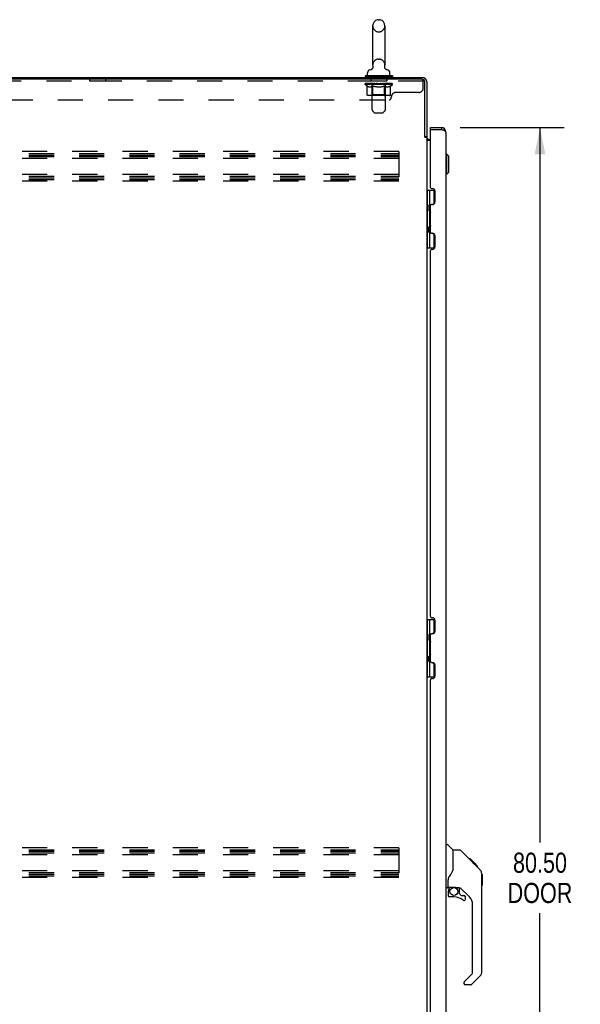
# Model space of a CAD drawing. Header units: inches. Extents: x 0 to 250, y 0 to 162.
# Tile 3 of 44: x 31 to 61, y 50 to 104. Entities that reach past the tile are written whole.
import ezdxf

# ---------------------------------------------------------------- set-up
doc = ezdxf.new("R2010")
doc.units = ezdxf.units.IN
doc.header["$LTSCALE"] = 13.75
doc.header["$MEASUREMENT"] = 0
doc.linetypes.add('HIDDEN', pattern=[0.2, 0.1, -0.1])
doc.layers.get('0').update_dxf_attribs({"linetype": 'CONTINUOUS'})
for name, color, linetype in [('02___PRT_ALL_AXES', 7, 'CONTINUOUS'), ('DEFAULT_2', 8, 'HIDDEN'), ('DIMENSIONS', 7, 'CONTINUOUS')]:
    doc.layers.add(name, color=color, linetype=linetype)
doc.styles.get("Standard").update_dxf_attribs({"font": 'txt', "width": 0.8})
doc.dimstyles.new('DIMSTYLE_1', dxfattribs={"dimtxt": 1.102941, "dimasz": 1.470588, "dimexe": 0.09, "dimexo": 0.07, "dimgap": 0.0375, "dimtad": 0, "dimtih": 1, "dimtoh": 1, "dimzin": 4, "dimdsep": 46, "dimtxsty": 'Standard', "dimblk": '_FILLED', "dimblk1": '_FILLED', "dimblk2": '_FILLED', "dimcen": 0.09, "dimadec": 0, "dimazin": 0, "dimtfac": 1, "dimtofl": 0, "dimtmove": 0, "dimatfit": 3, "dimldrblk": '_FILLED', "dimfxl": 0, "dimtolj": 1, "dimtzin": 4, "dimarcsym": 0})

# ---------------------------------------------------------------- blocks, each defined once
blk = doc.blocks.new('_FILLED')
at = {"color": 0, "linetype": 'ByBlock'}
blk.add_solid([(0, 0), (-1, 0.2), (-1, -0.2)], dxfattribs=at)
blk = doc.blocks.new('*D2')
at = {"layer": 'DIMENSIONS', "color": 2, "linetype": 'Continuous'}
for p, q in [((54.79, 98.336), (60.474, 98.336)), ((59.151, 98.336), (59.151, 59.189)), ((59.151, 17.836), (59.151, 55.329)), ((54.79, 17.836), (60.474, 17.836))]:
    blk.add_line(p, q, dxfattribs=at)
at = {"layer": 'DIMENSIONS', "color": 2, "linetype": 'Continuous', "xscale": 1.4705882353, "yscale": 1.4705882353, "zscale": 1.4705882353}
for p, rotation in [((59.151, 98.336), 90), ((59.151, 17.836), 270)]:
    blk.add_blockref('_FILLED', p, dxfattribs=dict(at, rotation=rotation))
at = {"layer": 'DIMENSIONS', "color": 2, "linetype": 'Continuous', "insert": (59.151, 58.638), "char_height": 1.1029, "width": 4.41176, "attachment_point": 2, "line_spacing_factor": 0.9}
blk.add_mtext('80.50\\PDOOR', dxfattribs=at)

msp = doc.modelspace()

# ---------------------------------------------------------------- linework, layer by layer
at = {"color": 7, "linetype": 'Continuous'}
for p, q in [((50.29, 104.246), (50.366, 104.246)), ((49.994, 103.916), (49.994, 101.756)), ((50.662, 103.916), (50.662, 101.756)), ((49.937, 101.534), (49.932, 101.531)), ((50.653, 101.675), (50.654, 101.681)), ((50.653, 101.669), (50.653, 101.676)), ((50.653, 101.664), (50.653, 101.67)), ((50.653, 101.658), (50.653, 101.664)), ((50.653, 101.652), (50.653, 101.658)), ((50.654, 101.646), (50.653, 101.652)), ((50.654, 101.64), (50.653, 101.647)), ((50.654, 101.681), (50.655, 101.687)), ((50.655, 101.634), (50.654, 101.641)), ((50.655, 101.687), (50.656, 101.692)), ((50.667, 101.596), (50.665, 101.602)), ((49.578, 101.164), (49.578, 101.122)), ((51.078, 101.164), (49.578, 101.164)), ((51.078, 101.122), (49.578, 101.122)), ((49.613, 101.122), (49.613, 101.086)), ((49.718, 101.184), (49.718, 101.34)), ((50.938, 101.184), (50.938, 101.34)), ((51.043, 101.122), (51.043, 101.086)), ((51.078, 101.164), (51.078, 101.122)), ((53.153, 98.232), (53.153, 98.336)), ((53.173, 98.232), (53.153, 98.232)), ((53.76, 98.336), (53.76, 98.232)), ((52.849, 97.846), (52.953, 97.846)), ((54.046, 96.887), (54.007, 96.887)), ((54.046, 95.785), (54.046, 96.887)), ((54.164, 96.769), (54.046, 96.887)), ((54.164, 95.903), (54.164, 96.769)), ((54.046, 95.785), (54.007, 95.785)), ((54.164, 95.903), (54.046, 95.785)), ((52.953, 94.911), (53.397, 94.911)), ((52.992, 91.762), (52.992, 94.911)), ((53.13, 94.122), (53.13, 94.911)), ((53.346, 94.911), (53.346, 94.145)), ((53.066, 94.058), (53.13, 94.122)), ((53.066, 94.058), (53.066, 93.796)), ((53.082, 93.78), (53.082, 94.074)), ((53.327, 94.134), (53.267, 94.134)), ((53.066, 93.796), (53.13, 93.732)), ((53.13, 92.94), (53.13, 93.732)), ((53.066, 92.877), (53.13, 92.94)), ((53.066, 92.615), (53.066, 92.877)), ((53.082, 92.599), (53.082, 92.893)), ((53.066, 92.615), (53.13, 92.551)), ((53.13, 91.762), (53.13, 92.551)), ((53.267, 92.539), (53.327, 92.539)), ((53.346, 92.528), (53.346, 91.762)), ((52.953, 91.762), (53.397, 91.762)), ((52.953, 71.411), (53.397, 71.411)), ((52.992, 68.262), (52.992, 71.411)), ((53.13, 70.622), (53.13, 71.411)), ((53.346, 71.411), (53.346, 70.645)), ((53.327, 70.634), (53.267, 70.634)), ((53.066, 70.558), (53.13, 70.622)), ((53.066, 70.558), (53.066, 70.296)), ((53.066, 70.296), (53.13, 70.232)), ((53.082, 70.28), (53.082, 70.574)), ((53.13, 69.44), (53.13, 70.232)), ((53.066, 69.377), (53.13, 69.44)), ((53.066, 69.115), (53.066, 69.377)), ((53.066, 69.115), (53.13, 69.051)), ((53.082, 69.099), (53.082, 69.393)), ((53.13, 68.262), (53.13, 69.051)), ((53.267, 69.039), (53.327, 69.039)), ((53.346, 69.028), (53.346, 68.262)), ((52.953, 68.262), (53.397, 68.262)), ((54.007, 59.09), (54.069, 59.09)), ((54.395, 58.781), (54.097, 59.079)), ((54.762, 58.775), (54.4, 58.775)), ((54.4, 57.671), (54.4, 58.775)), ((55.582, 57.987), (54.817, 58.752)), ((55.338, 58.298), (55.272, 58.298)), ((55.346, 58.29), (55.279, 58.29)), ((55.356, 58.281), (55.289, 58.281)), ((55.362, 58.274), (55.295, 58.274)), ((55.37, 58.266), (55.303, 58.266)), ((55.39, 58.247), (55.323, 58.247)), ((55.338, 58.298), (55.665, 57.971)), ((54.4, 57.733), (54.38, 57.677)), ((55.412, 58.224), (55.345, 58.224)), ((55.436, 58.201), (55.369, 58.201)), ((55.459, 58.177), (55.392, 58.177)), ((55.483, 58.153), (55.416, 58.153)), ((55.507, 58.13), (55.44, 58.13)), ((55.529, 58.107), (55.462, 58.107)), ((55.549, 58.087), (55.482, 58.087)), ((55.566, 58.07), (55.5, 58.07)), ((55.58, 58.057), (55.513, 58.057)), ((55.584, 58.053), (55.517, 58.053)), ((55.586, 58.051), (55.519, 58.051)), ((55.586, 58.05), (55.519, 58.05)), ((55.587, 58.049), (55.52, 58.049)), ((55.555, 58.014), (55.521, 58.048)), ((55.589, 58.047), (55.523, 58.047)), ((55.594, 58.042), (55.527, 58.042)), ((55.6, 58.036), (55.533, 58.036)), ((55.613, 58.023), (55.547, 58.023)), ((55.582, 57.987), (55.555, 58.014)), ((55.629, 58.008), (55.562, 58.008)), ((55.636, 58), (55.569, 58)), ((55.643, 57.993), (55.576, 57.993)), ((55.582, 57.987), (55.86, 57.709)), ((55.655, 57.981), (55.588, 57.981)), ((55.66, 57.976), (55.594, 57.976)), ((55.664, 57.973), (55.597, 57.973)), ((55.665, 57.971), (55.598, 57.971)), ((55.665, 57.971), (55.598, 57.971)), ((55.666, 57.971), (55.599, 57.971)), ((55.75, 57.886), (55.666, 57.971)), ((55.683, 57.886), (55.75, 57.886)), ((55.752, 57.885), (55.685, 57.885)), ((55.754, 57.882), (55.687, 57.882)), ((55.752, 57.885), (55.754, 57.882)), ((54.125, 56.748), (54.125, 57.155)), ((55.974, 57.454), (55.974, 57.46)), ((55.975, 52.147), (55.975, 57.431)), ((55.987, 57.435), (55.987, 56.849)), ((54.085, 56.708), (54.007, 56.708)), ((54.145, 56.75), (54.44, 56.75)), ((54.182, 56.67), (54.262, 56.75)), ((54.189, 56.664), (54.185, 56.667)), ((54.192, 56.66), (54.189, 56.664)), ((54.197, 56.656), (54.192, 56.66)), ((54.713, 56.708), (54.625, 56.708)), ((54.755, 56.377), (54.755, 56.703)), ((55.29, 56.212), (54.789, 56.714)), ((54.125, 56.531), (54.125, 56.293)), ((54.44, 56.214), (54.204, 56.214)), ((54.758, 56.368), (54.83, 56.297)), ((54.838, 56.293), (54.991, 56.293)), ((55.07, 56.095), (55.07, 56.214)), ((55.463, 52.062), (55.463, 55.795)), ((55.005, 51.57), (55.44, 52.006)), ((55.86, 51.869), (55.408, 51.417)), ((54.991, 51.537), (54.991, 51.472)), ((55.352, 51.393), (55.07, 51.393))]:
    msp.add_line(p, q, dxfattribs=at)
at = {"color": 3, "linetype": 'Continuous'}
for p, q in [((17.005, 101.086), (52.706, 101.086)), ((52.706, 100.982), (17.067, 100.982)), ((52.849, 97.835), (52.849, 100.839)), ((52.953, 100.84), (52.953, 97.833)), ((53.153, 98.336), (53.76, 98.336)), ((53.153, 95.064), (53.153, 98.212)), ((53.173, 98.232), (53.76, 98.232)), ((52.862, 97.813), (52.86, 97.817)), ((52.953, 97.794), (52.878, 97.794)), ((52.953, 97.794), (52.953, 18.379)), ((53.153, 97.638), (52.993, 97.638)), ((53.095, 97.69), (53.153, 97.69)), ((54.007, 98.09), (54.007, 18.083)), ((53.215, 95.002), (53.273, 95.002)), ((53.403, 94.872), (53.403, 94.252)), ((53.153, 92.608), (53.153, 94.064)), ((53.273, 94.122), (53.215, 94.122)), ((53.215, 92.551), (53.273, 92.551)), ((53.403, 92.421), (53.403, 91.801)), ((53.273, 91.671), (53.215, 91.671)), ((53.153, 71.564), (53.153, 91.608)), ((53.215, 71.502), (53.273, 71.502)), ((53.403, 71.372), (53.403, 70.752)), ((53.153, 69.108), (53.153, 70.564)), ((53.273, 70.622), (53.215, 70.622)), ((53.215, 69.051), (53.273, 69.051)), ((53.403, 68.921), (53.403, 68.301)), ((53.153, 48.064), (53.153, 68.108)), ((53.273, 68.171), (53.215, 68.171))]:
    msp.add_line(p, q, dxfattribs=at)
at = {"color": 7, "linetype": 'Continuous'}
for points in [[(50, 101.692), (50.001, 101.687), (50.002, 101.681), (50.002, 101.675), (50.003, 101.67), (50.003, 101.664), (50.003, 101.658), (50.002, 101.652), (50.002, 101.646), (50.001, 101.641), (50, 101.635), (49.999, 101.629), (49.998, 101.623), (49.996, 101.618), (49.995, 101.612), (49.993, 101.607), (49.991, 101.601), (49.988, 101.596), (49.986, 101.591), (49.983, 101.585), (49.98, 101.58), (49.977, 101.576), (49.974, 101.571), (49.97, 101.566), (49.966, 101.561), (49.963, 101.557), (49.959, 101.553), (49.954, 101.549), (49.95, 101.545), (49.946, 101.541), (49.941, 101.537), (49.937, 101.534)], [(50.665, 101.602), (50.663, 101.607), (50.661, 101.613), (50.659, 101.618), (50.657, 101.624), (50.656, 101.629), (50.655, 101.635)], [(50.665, 101.601), (50.663, 101.606), (50.661, 101.612), (50.659, 101.617), (50.658, 101.623), (50.656, 101.629), (50.655, 101.634)], [(50.718, 101.535), (50.717, 101.535), (50.713, 101.538), (50.709, 101.541), (50.706, 101.544), (50.702, 101.548), (50.699, 101.551), (50.695, 101.555), (50.692, 101.559), (50.688, 101.563), (50.685, 101.567), (50.681, 101.571), (50.678, 101.576), (50.675, 101.581), (50.672, 101.586), (50.67, 101.591), (50.667, 101.596)], [(50.724, 101.531), (50.72, 101.533), (50.718, 101.535)], [(54.817, 58.752), (54.81, 58.759), (54.801, 58.765), (54.792, 58.769), (54.782, 58.773), (54.772, 58.775), (54.762, 58.775)], [(55.521, 58.048), (55.499, 58.07), (55.477, 58.092), (55.455, 58.115)], [(55.975, 57.431), (55.974, 57.46), (55.969, 57.501), (55.959, 57.542), (55.945, 57.581), (55.927, 57.619), (55.905, 57.654), (55.88, 57.687), (55.86, 57.709)], [(54.178, 57.325), (54.168, 57.309), (54.152, 57.28), (54.14, 57.248), (54.131, 57.214), (54.126, 57.179), (54.125, 57.155)], [(54.38, 57.677), (54.349, 57.607), (54.313, 57.536), (54.27, 57.464), (54.223, 57.39), (54.178, 57.325)], [(54.197, 56.656), (54.187, 56.646), (54.179, 56.635), (54.171, 56.623), (54.164, 56.611), (54.158, 56.599), (54.154, 56.586), (54.15, 56.572), (54.147, 56.559), (54.145, 56.545), (54.145, 56.531)], [(54.185, 56.667), (54.184, 56.668), (54.183, 56.669), (54.183, 56.67), (54.182, 56.67)], [(54.44, 56.75), (54.446, 56.75), (54.466, 56.749), (54.487, 56.746), (54.508, 56.742), (54.528, 56.737), (54.546, 56.732), (54.562, 56.727), (54.576, 56.722), (54.588, 56.718), (54.599, 56.714), (54.608, 56.711), (54.616, 56.709)], [(54.616, 56.709), (54.624, 56.708), (54.625, 56.708)]]:
    msp.add_lwpolyline(points, dxfattribs=at)
at = {"color": 3, "linetype": 'Continuous'}
for points in [[(53.855, 98.197), (53.839, 98.203), (53.824, 98.209), (53.808, 98.215), (53.792, 98.221), (53.76, 98.232)], [(54.007, 98.09), (54.006, 98.096), (54.005, 98.102), (54.002, 98.108), (53.998, 98.114), (53.994, 98.12), (53.988, 98.126), (53.981, 98.131), (53.974, 98.137), (53.965, 98.143), (53.956, 98.149), (53.946, 98.155), (53.935, 98.161), (53.923, 98.167), (53.91, 98.173), (53.897, 98.179), (53.883, 98.185), (53.869, 98.191), (53.855, 98.197)], [(52.86, 97.817), (52.859, 97.818), (52.858, 97.82), (52.857, 97.822), (52.856, 97.823), (52.855, 97.825), (52.854, 97.827), (52.853, 97.829), (52.852, 97.831), (52.85, 97.833), (52.849, 97.835)], [(52.878, 97.794), (52.876, 97.795), (52.874, 97.797), (52.873, 97.799), (52.871, 97.8), (52.87, 97.802), (52.868, 97.803), (52.867, 97.804), (52.866, 97.806), (52.865, 97.807), (52.864, 97.809), (52.864, 97.81), (52.863, 97.811), (52.862, 97.813)], [(52.968, 97.664), (52.966, 97.665), (52.963, 97.667), (52.961, 97.668), (52.958, 97.67), (52.957, 97.671), (52.955, 97.673), (52.954, 97.674), (52.953, 97.676), (52.953, 97.678), (52.953, 97.679)], [(52.993, 97.638), (52.993, 97.641), (52.993, 97.643), (52.992, 97.645), (52.992, 97.647), (52.991, 97.648), (52.99, 97.65), (52.988, 97.652), (52.986, 97.653), (52.984, 97.655), (52.982, 97.656), (52.98, 97.658), (52.978, 97.659), (52.976, 97.66), (52.973, 97.662), (52.968, 97.664)]]:
    msp.add_lwpolyline(points, dxfattribs=at)
at = {"color": 7, "linetype": 'Continuous'}
msp.add_circle((54.44, 56.51), 0.217, dxfattribs=at)
for centre, radius, start, end in [((50.328, 103.916), 0.334, 102.4284, 180), ((50.29, 104.089), 0.157, 90, 102.4284), ((50.366, 104.089), 0.157, 77.5716, 90), ((50.328, 103.916), 0.334, 0, 77.5716), ((49.875, 101.34), 0.157, 101.6478, 180), ((49.791, 101.745), 0.257, 281.6478, 311.9718), ((50.328, 101.756), 0.334, 180, 191.0697), ((50.328, 101.756), 0.334, 348.9303, 360), ((50.864, 101.745), 0.257, 228.028, 258.3522), ((50.781, 101.34), 0.157, 0, 78.3522), ((49.738, 101.184), 0.02, 180, 270), ((50.918, 101.184), 0.02, 270, 360), ((53.76, 98.09), 0.142, 48.6613, 90), ((53.753, 98.082), 0.15, 51.931, 82.7204), ((53.067, 94.03), 0.116, 33.7386, 57.1581), ((53.067, 93.824), 0.116, 302.8419, 317.6099), ((53.602, 93.557), 0.472, 162.1337, 180), ((53.602, 93.116), 0.472, 180, 197.8663), ((53.067, 92.849), 0.116, 42.3901, 57.1581), ((53.067, 92.643), 0.116, 302.8419, 326.2622), ((53.067, 70.53), 0.116, 33.7386, 57.1581), ((53.067, 70.324), 0.116, 302.8419, 317.6099), ((53.602, 70.057), 0.472, 162.1337, 180), ((53.602, 69.616), 0.472, 180, 197.8663), ((53.067, 69.349), 0.116, 42.3901, 57.1581), ((53.067, 69.143), 0.116, 302.8419, 326.2622), ((54.069, 59.051), 0.0394, 45, 90), ((54.381, 58.767), 0.0197, 0, 45), ((55.967, 57.435), 0.0197, 0, 68.9395), ((54.085, 56.748), 0.0394, 270, 360), ((54.145, 56.769), 0.0197, 180, 270), ((54.322, 56.531), 0.197, 135, 180), ((54.713, 56.512), 0.197, 52.5121, 90), ((55.967, 56.849), 0.0197, 293.607, 360), ((54.204, 56.293), 0.0787, 180, 270), ((54.44, 55.427), 0.787, 50.4788, 90), ((54.767, 56.377), 0.0118, 180, 225), ((54.838, 56.305), 0.0118, 225, 270), ((54.991, 56.095), 0.0787, 230.4788, 360), ((54.991, 56.214), 0.0787, 0, 90), ((54.873, 55.795), 0.591, 0, 45), ((55.385, 52.062), 0.0787, 315, 360), ((55.582, 52.147), 0.394, 315, 360), ((55.038, 51.537), 0.0472, 135, 180), ((55.07, 51.472), 0.0787, 180, 270), ((55.352, 51.472), 0.0787, 270, 315)]:
    msp.add_arc(centre, radius, start, end, dxfattribs=at)
at = {"color": 3, "linetype": 'Continuous'}
for centre, radius, start, end in [((52.706, 100.84), 0.246, 0, 90), ((52.706, 100.839), 0.143, 0, 90), ((53.173, 98.212), 0.02, 90, 180), ((53.76, 98.09), 0.246, 0, 90), ((53.095, 97.833), 0.142, 180, 270), ((53.215, 95.064), 0.0625, 180, 270), ((53.273, 94.872), 0.13, 0, 90), ((53.215, 94.059), 0.0625, 90, 175.4114), ((53.273, 94.252), 0.13, 270, 360), ((53.215, 92.613), 0.0625, 184.5886, 270), ((53.273, 92.421), 0.13, 0, 90), ((53.215, 91.608), 0.0625, 90, 180), ((53.273, 91.801), 0.13, 270, 360), ((53.215, 71.564), 0.0625, 180, 270), ((53.273, 71.372), 0.13, 0, 90), ((53.273, 70.752), 0.13, 270, 360), ((53.215, 70.559), 0.0625, 90, 175.4114), ((53.215, 69.113), 0.0625, 184.5886, 270), ((53.273, 68.921), 0.13, 0, 90), ((53.215, 68.108), 0.0625, 90, 180), ((53.273, 68.301), 0.13, 270, 360)]:
    msp.add_arc(centre, radius, start, end, dxfattribs=at)
at = {"layer": '02___PRT_ALL_AXES', "color": 8, "linetype": 'HIDDEN'}
for p, q in [((34.515, 100.878), (34.515, 100.982)), ((35.39, 100.982), (34.515, 100.982)), ((35.39, 100.878), (34.515, 100.878)), ((35.39, 100.878), (35.39, 100.982)), ((49.89, 100.982), (49.89, 100.878)), ((50.765, 100.982), (49.89, 100.982)), ((50.765, 100.878), (49.89, 100.878)), ((50.765, 100.982), (50.765, 100.878))]:
    msp.add_line(p, q, dxfattribs=at)
at = {"layer": 'DEFAULT_2', "color": 8, "linetype": 'HIDDEN'}
for p, q in [((50.29, 103.586), (50.366, 103.586)), ((50.29, 102.086), (50.366, 102.086)), ((52.765, 100.878), (17.14, 100.878)), ((49.923, 101.164), (49.923, 101.086)), ((49.963, 99.319), (49.963, 101.134)), ((50.693, 99.319), (50.693, 101.134)), ((50.733, 101.164), (50.733, 101.086)), ((52.706, 100.982), (52.765, 100.982)), ((52.765, 100.512), (52.765, 100.982)), ((49.584, 100.69), (49.584, 100.744)), ((51.071, 100.69), (49.584, 100.69)), ((49.692, 100.614), (49.584, 100.69)), ((49.596, 100.737), (49.596, 100.744)), ((49.606, 100.733), (49.606, 100.737)), ((49.606, 100.733), (51.049, 100.733)), ((49.617, 100.733), (49.617, 100.737)), ((49.618, 100.733), (49.618, 100.737)), ((49.629, 100.737), (49.629, 100.744)), ((49.649, 100.733), (49.649, 100.737)), ((49.651, 100.733), (49.651, 100.737)), ((49.684, 100.737), (49.684, 100.744)), ((49.692, 100.135), (49.692, 100.614)), ((49.692, 100.614), (49.712, 100.601)), ((49.701, 100.733), (49.701, 100.737)), ((49.704, 100.733), (49.704, 100.737)), ((49.941, 100.736), (49.712, 100.736)), ((49.732, 100.589), (49.712, 100.601)), ((49.751, 100.579), (49.731, 100.589)), ((49.77, 100.571), (49.751, 100.579)), ((49.758, 100.737), (49.758, 100.744)), ((49.76, 100.733), (49.76, 100.736)), ((49.76, 100.733), (49.76, 100.736)), ((49.763, 100.733), (49.763, 100.736)), ((49.789, 100.564), (49.77, 100.571)), ((49.773, 100.733), (49.773, 100.737)), ((49.773, 100.733), (49.773, 100.736)), ((49.777, 100.733), (49.777, 100.737)), ((49.78, 100.733), (49.78, 100.737)), ((49.784, 100.733), (49.784, 100.736)), ((49.808, 100.559), (49.789, 100.564)), ((49.803, 100.733), (49.803, 100.736)), ((49.894, 100.559), (49.808, 100.559)), ((49.822, 100.733), (49.822, 100.736)), ((49.824, 100.733), (49.824, 100.739)), ((49.85, 100.737), (49.85, 100.744)), ((49.85, 100.733), (49.85, 100.736)), ((49.861, 100.733), (49.861, 100.737)), ((49.866, 100.733), (49.866, 100.737)), ((49.874, 100.733), (49.874, 100.736)), ((49.89, 100.733), (49.89, 100.741)), ((49.894, 100.559), (49.913, 100.564)), ((49.911, 100.733), (49.911, 100.736)), ((49.913, 100.733), (49.913, 100.736)), ((49.932, 100.571), (49.913, 100.564)), ((49.951, 100.579), (49.932, 100.571)), ((49.941, 100.733), (49.941, 100.736)), ((49.97, 100.589), (49.951, 100.579)), ((50.019, 100.736), (49.954, 100.736)), ((49.956, 100.737), (49.956, 100.744)), ((49.962, 100.138), (49.962, 100.686)), ((49.964, 100.733), (49.964, 100.737)), ((49.97, 100.733), (49.97, 100.737)), ((49.99, 100.601), (49.97, 100.589)), ((49.976, 100.733), (49.976, 100.743)), ((49.984, 100.733), (49.984, 100.736)), ((50.01, 100.614), (49.99, 100.601)), ((49.995, 100.733), (49.995, 100.736)), ((50.01, 100.135), (50.01, 100.614)), ((50.01, 100.614), (50.05, 100.601)), ((50.019, 100.733), (50.019, 100.736)), ((50.107, 100.736), (50.044, 100.736)), ((50.089, 100.589), (50.05, 100.601)), ((50.068, 100.733), (50.068, 100.736)), ((50.073, 100.737), (50.073, 100.744)), ((50.078, 100.733), (50.078, 100.737)), ((50.081, 100.733), (50.081, 100.744)), ((50.084, 100.733), (50.084, 100.737)), ((50.128, 100.579), (50.089, 100.589)), ((50.093, 100.733), (50.093, 100.737)), ((50.107, 100.733), (50.107, 100.736)), ((50.166, 100.571), (50.127, 100.579)), ((50.201, 100.736), (50.144, 100.736)), ((50.16, 100.733), (50.16, 100.736)), ((50.204, 100.564), (50.166, 100.571)), ((50.193, 100.736), (50.328, 100.744)), ((50.199, 100.737), (50.199, 100.744)), ((50.199, 100.737), (50.199, 100.744)), ((50.199, 100.744), (50.199, 100.744)), ((50.199, 100.733), (50.199, 100.737)), ((50.201, 100.733), (50.201, 100.736)), ((50.204, 100.733), (50.204, 100.737)), ((50.242, 100.559), (50.204, 100.564)), ((50.206, 100.733), (50.206, 100.737)), ((50.413, 100.559), (50.242, 100.559)), ((50.3, 100.736), (50.249, 100.736)), ((50.257, 100.733), (50.257, 100.736)), ((50.3, 100.733), (50.3, 100.736)), ((50.325, 100.737), (50.324, 100.737)), ((50.324, 100.733), (50.324, 100.737)), ((50.325, 100.733), (50.325, 100.737)), ((50.328, 100.737), (50.328, 100.744)), ((50.328, 100.744), (50.462, 100.736)), ((50.331, 100.733), (50.331, 100.737)), ((50.331, 100.733), (50.331, 100.737)), ((50.331, 100.737), (50.331, 100.737)), ((50.356, 100.733), (50.356, 100.736)), ((50.356, 100.736), (50.407, 100.736)), ((50.399, 100.733), (50.399, 100.736)), ((50.413, 100.559), (50.452, 100.564)), ((50.45, 100.733), (50.45, 100.737)), ((50.451, 100.733), (50.451, 100.737)), ((50.49, 100.571), (50.451, 100.564)), ((50.454, 100.733), (50.454, 100.736)), ((50.454, 100.736), (50.512, 100.736)), ((50.456, 100.737), (50.456, 100.744)), ((50.456, 100.744), (50.457, 100.744)), ((50.456, 100.733), (50.456, 100.737)), ((50.457, 100.737), (50.457, 100.744)), ((50.528, 100.579), (50.489, 100.571)), ((50.496, 100.733), (50.496, 100.736)), ((50.567, 100.589), (50.527, 100.579)), ((50.549, 100.733), (50.549, 100.736)), ((50.549, 100.736), (50.611, 100.736)), ((50.562, 100.733), (50.562, 100.737)), ((50.606, 100.601), (50.566, 100.589)), ((50.571, 100.733), (50.571, 100.737)), ((50.575, 100.733), (50.575, 100.744)), ((50.578, 100.733), (50.578, 100.737)), ((50.582, 100.737), (50.582, 100.744)), ((50.587, 100.733), (50.587, 100.736)), ((50.646, 100.614), (50.605, 100.601)), ((50.636, 100.733), (50.636, 100.736)), ((50.636, 100.736), (50.702, 100.736)), ((50.646, 100.135), (50.646, 100.614)), ((50.646, 100.614), (50.666, 100.601)), ((50.66, 100.733), (50.66, 100.736)), ((50.685, 100.589), (50.665, 100.601)), ((50.671, 100.733), (50.671, 100.736)), ((50.679, 100.733), (50.679, 100.743)), ((50.705, 100.579), (50.685, 100.589)), ((50.686, 100.733), (50.686, 100.737)), ((50.691, 100.733), (50.691, 100.737)), ((50.694, 100.138), (50.694, 100.686)), ((50.699, 100.737), (50.699, 100.744)), ((50.724, 100.571), (50.704, 100.579)), ((50.715, 100.733), (50.715, 100.736)), ((50.715, 100.736), (51.071, 100.736)), ((50.743, 100.564), (50.723, 100.571)), ((50.742, 100.733), (50.742, 100.736)), ((50.762, 100.559), (50.743, 100.564)), ((50.745, 100.733), (50.745, 100.736)), ((50.847, 100.559), (50.762, 100.559)), ((50.765, 100.733), (50.765, 100.741)), ((50.781, 100.733), (50.781, 100.736)), ((50.789, 100.733), (50.789, 100.737)), ((50.794, 100.733), (50.794, 100.737)), ((50.806, 100.737), (50.806, 100.744)), ((50.806, 100.733), (50.806, 100.736)), ((50.832, 100.733), (50.832, 100.739)), ((50.834, 100.733), (50.834, 100.736)), ((50.847, 100.559), (50.866, 100.564)), ((50.852, 100.733), (50.852, 100.736)), ((50.886, 100.571), (50.866, 100.564)), ((50.871, 100.733), (50.871, 100.736)), ((50.875, 100.733), (50.875, 100.737)), ((50.878, 100.733), (50.878, 100.737)), ((50.882, 100.733), (50.882, 100.736)), ((50.883, 100.733), (50.883, 100.737)), ((50.905, 100.579), (50.885, 100.571)), ((50.892, 100.733), (50.892, 100.736)), ((50.895, 100.733), (50.895, 100.736)), ((50.896, 100.733), (50.896, 100.736)), ((50.897, 100.737), (50.897, 100.744)), ((50.924, 100.589), (50.904, 100.579)), ((50.944, 100.601), (50.924, 100.589)), ((50.93, 100.74), (51.07, 100.742)), ((50.93, 100.736), (50.93, 100.74)), ((50.963, 100.614), (50.943, 100.601)), ((50.951, 100.733), (50.951, 100.737)), ((50.954, 100.733), (50.954, 100.737)), ((50.963, 100.614), (51.071, 100.69)), ((50.963, 100.135), (50.963, 100.614)), ((50.972, 100.737), (50.972, 100.744)), ((51.005, 100.733), (51.005, 100.737)), ((51.007, 100.733), (51.007, 100.737)), ((51.026, 100.737), (51.026, 100.744)), ((51.038, 100.733), (51.038, 100.737)), ((51.039, 100.733), (51.039, 100.737)), ((51.049, 100.733), (51.049, 100.737)), ((51.06, 100.737), (51.06, 100.744)), ((51.07, 100.736), (51.07, 100.742)), ((51.071, 100.69), (51.071, 100.737)), ((19.015, 99.857), (50.89, 99.857)), ((50.913, 100.091), (49.742, 100.091)), ((49.962, 100.138), (49.915, 100.091)), ((50.694, 100.138), (49.962, 100.138)), ((50.023, 100.096), (50.02, 100.099)), ((50.029, 100.092), (50.026, 100.094)), ((50.032, 100.091), (50.029, 100.092)), ((50.035, 100.091), (50.032, 100.091)), ((50.694, 100.138), (50.74, 100.091)), ((51.015, 99.982), (51.015, 100.012)), ((52.515, 100.262), (51.265, 100.262)), ((50.063, 99.177), (49.992, 99.248)), ((50.592, 99.177), (50.663, 99.248)), ((50.134, 99.147), (50.521, 99.147)), ((51.432, 97.024), (17.432, 97.024)), ((17.432, 96.92), (51.432, 96.92)), ((17.432, 96.836), (51.432, 96.836)), ((17.432, 96.753), (51.432, 96.753)), ((51.432, 96.649), (17.432, 96.649)), ((51.432, 97.024), (51.432, 95.399)), ((51.432, 95.774), (17.432, 95.774)), ((17.432, 95.67), (51.432, 95.67)), ((17.432, 95.586), (51.432, 95.586)), ((17.432, 95.503), (51.432, 95.503)), ((51.432, 95.399), (17.432, 95.399)), ((51.432, 58.899), (17.432, 58.899)), ((17.432, 58.795), (51.432, 58.795)), ((51.432, 58.899), (51.432, 57.274)), ((17.432, 58.711), (51.432, 58.711)), ((17.432, 58.628), (51.432, 58.628)), ((51.432, 58.524), (17.432, 58.524)), ((51.432, 57.649), (17.432, 57.649)), ((17.432, 57.545), (51.432, 57.545)), ((17.432, 57.461), (51.432, 57.461)), ((17.432, 57.378), (51.432, 57.378)), ((51.432, 57.274), (17.432, 57.274))]:
    msp.add_line(p, q, dxfattribs=at)
for points in [[(49.742, 100.091), (49.736, 100.091), (49.73, 100.092), (49.724, 100.094), (49.719, 100.096), (49.713, 100.099), (49.708, 100.103), (49.704, 100.107), (49.7, 100.111), (49.697, 100.117), (49.694, 100.122), (49.693, 100.128), (49.692, 100.135)], [(50.011, 100.122), (50.01, 100.128), (50.01, 100.135)], [(50.012, 100.117), (50.011, 100.122), (50.01, 100.128), (50.01, 100.135)], [(50.026, 100.094), (50.023, 100.096), (50.02, 100.099), (50.018, 100.103), (50.016, 100.107), (50.014, 100.111), (50.012, 100.117)], [(50.018, 100.103), (50.016, 100.107), (50.014, 100.111)], [(50.621, 100.091), (50.624, 100.091), (50.627, 100.092), (50.629, 100.094), (50.632, 100.096), (50.635, 100.099), (50.638, 100.103), (50.64, 100.107), (50.642, 100.111), (50.643, 100.117), (50.645, 100.122), (50.645, 100.128), (50.646, 100.135)], [(50.913, 100.091), (50.919, 100.091), (50.925, 100.092), (50.931, 100.094), (50.937, 100.096), (50.942, 100.099), (50.947, 100.103), (50.952, 100.107), (50.956, 100.111), (50.959, 100.117), (50.961, 100.122), (50.963, 100.128), (50.963, 100.135)]]:
    msp.add_lwpolyline(points, dxfattribs=at)
for centre, radius, start, end in [((50.328, 103.916), 0.334, 180, 257.5716), ((50.29, 103.743), 0.157, 257.5716, 270), ((50.366, 103.743), 0.157, 270, 282.4284), ((50.328, 103.916), 0.334, 282.4284, 360), ((50.328, 101.756), 0.334, 102.4284, 180), ((50.29, 101.929), 0.157, 90, 102.4284), ((50.366, 101.929), 0.157, 77.5716, 90), ((50.328, 101.756), 0.334, 0, 77.5716), ((49.933, 101.134), 0.03, 0, 90), ((50.723, 101.134), 0.03, 90, 180), ((49.915, 100.686), 0.0466, 0, 90), ((50.74, 100.686), 0.0466, 90, 180), ((52.515, 100.512), 0.25, 270, 360), ((50.89, 99.982), 0.125, 270, 360), ((51.265, 100.012), 0.25, 90, 180), ((50.063, 99.319), 0.1, 180, 225), ((50.593, 99.319), 0.1, 315, 360), ((50.134, 99.247), 0.1, 225, 270), ((50.521, 99.247), 0.1, 270, 315)]:
    msp.add_arc(centre, radius, start, end, dxfattribs=at)
for centre, major_axis, ratio, start_param, end_param in [((49.561, 100.731), (0.232, 0), 0.060167, 0.426548, 1.470503), ((50.328, 100.744), (0.743, 0.008), 0.059247, 2.966439, 3.140971), ((50.328, 100.744), (0.744, 0), 0.060167, 3.141593, 3.316126), ((49.561, 100.723), (0.232, 0.002), 0.059247, 1.374323, 1.469882), ((49.533, 100.731), (0.232, 0.002), 0.059247, 0.251393, 1.295349), ((49.613, 100.731), (0.232, -0.002), 0.059247, 0.601702, 1.645657), ((50.328, 100.744), (0.743, 0.015), 0.056515, 2.79136, 2.965893), ((50.328, 100.744), (0.743, -0.008), 0.059247, -2.966439, -2.791906), ((49.613, 100.723), (0.232, 0), 0.060167, 1.549477, 1.645036), ((49.533, 100.723), (0.232, 0.005), 0.056515, 1.199244, 1.294804), ((49.617, 100.725), (0.192, 0.002), 0.059247, 1.051627, 1.625044), ((49.594, 100.725), (0.192, 0.004), 0.056515, 0.876548, 1.449966), ((49.661, 100.725), (0.192, 0), 0.060167, 1.226781, 1.800198), ((49.528, 100.731), (0.232, 0.005), 0.056515, 0.076315, 1.120271), ((49.686, 100.731), (0.232, -0.005), 0.056515, 0.77678, 1.820736), ((50.328, 100.744), (0.743, 0.022), 0.052059, 2.616423, 2.790956), ((50.328, 100.744), (0.743, -0.015), 0.056515, -2.79136, -2.616827), ((49.686, 100.723), (0.232, -0.002), 0.059247, 1.724631, 1.82019), ((49.528, 100.723), (0.232, 0.007), 0.052059, 1.024308, 1.119867), ((49.593, 100.725), (0.192, 0.006), 0.052059, 0.701611, 1.275029), ((49.726, 100.725), (0.192, -0.002), 0.059247, 1.401935, 1.975352), ((49.779, 100.731), (0.232, -0.007), 0.052059, 0.951717, 1.995673), ((50.328, 100.744), (0.743, 0.029), 0.046022, 2.441677, 2.61621), ((50.328, 100.744), (0.743, -0.022), 0.052059, -2.616423, -2.441891), ((49.548, 100.731), (0.232, 0.007), 0.052059, -0.098622, 0.945334), ((49.779, 100.723), (0.232, -0.005), 0.056515, 1.899709, 1.995269), ((49.548, 100.723), (0.232, 0.009), 0.046022, 0.849561, 0.945121), ((49.614, 100.725), (0.192, 0.007), 0.046022, 0.526865, 1.100283), ((49.81, 100.725), (0.192, -0.004), 0.056515, 1.577013, 2.150431), ((49.889, 100.731), (0.232, -0.009), 0.046022, 1.126463, 2.170419), ((50.328, 100.744), (0.743, 0.034), 0.038593, 2.267147, 2.44168), ((50.328, 100.744), (0.743, -0.029), 0.046022, -2.441677, -2.267144), ((49.592, 100.731), (0.232, 0.009), 0.046022, -0.273368, 0.770588), ((49.889, 100.723), (0.232, -0.007), 0.052059, 2.074646, 2.170205), ((49.592, 100.723), (0.232, 0.011), 0.038593, 0.675031, 0.77059), ((49.658, 100.725), (0.192, 0.009), 0.038593, 0.352335, 0.925752), ((49.908, 100.725), (0.192, -0.006), 0.052059, 1.75195, 2.325367), ((50.012, 100.731), (0.232, -0.011), 0.038593, 1.300994, 2.344949), ((50.328, 100.744), (0.743, 0.039), 0.030002, 2.09283, 2.267363), ((49.658, 100.731), (0.232, 0.011), 0.038593, -0.447899, 0.596057), ((50.328, 100.744), (0.743, -0.034), 0.038593, -2.267147, -2.092614), ((50.012, 100.723), (0.232, -0.009), 0.046022, 2.249392, 2.344952), ((49.658, 100.723), (0.232, 0.012), 0.030002, 0.500714, 0.596274), ((49.721, 100.725), (0.192, 0.01), 0.030002, 0.178018, 0.751436), ((50.02, 100.725), (0.192, -0.007), 0.046022, 1.926696, 2.500114), ((49.745, 100.731), (0.232, 0.012), 0.030002, -0.622215, 0.421741), ((50.144, 100.731), (0.232, -0.012), 0.030002, 1.47531, 2.519266), ((50.328, 100.744), (0.743, 0.042), 0.020513, 1.918702, 2.093235), ((50.328, 100.744), (0.743, -0.039), 0.030002, -2.09283, -1.918297), ((50.144, 100.723), (0.232, -0.011), 0.038593, 2.423923, 2.519482), ((49.745, 100.723), (0.232, 0.013), 0.020513, 0.326586, 0.422146), ((49.803, 100.725), (0.192, 0.011), 0.020513, 0.00389, 0.577307), ((50.141, 100.725), (0.192, -0.009), 0.038593, 2.101227, 2.674644), ((49.849, 100.731), (0.232, 0.013), 0.020513, -0.796343, 0.247613), ((50.282, 100.731), (0.232, -0.013), 0.020513, 1.649438, 2.693394), ((50.328, 100.744), (0.743, 0.044), 0.010411, 1.744712, 1.919245), ((50.328, 100.744), (0.743, -0.042), 0.020513, -1.918702, -1.744169), ((50.282, 100.723), (0.232, -0.012), 0.030002, 2.598239, 2.693799), ((49.849, 100.723), (0.232, 0.014), 0.010411, 0.152596, 0.248156), ((49.901, 100.725), (0.192, 0.011), 0.010411, 6.113086, 6.686503), ((50.268, 100.725), (0.192, -0.01), 0.030002, 2.275543, 2.848961), ((49.967, 100.731), (0.232, 0.014), 0.010411, -0.970333, -0.000837), ((50.422, 100.731), (0.232, -0.014), 0.010411, 1.823428, 2.867384), ((50.328, 100.744), (0.743, -0.044), 0.010411, -1.744712, -1.570179), ((50.422, 100.723), (0.232, -0.013), 0.020513, 2.772368, 2.867927), ((50.396, 100.725), (0.192, -0.011), 0.020513, 2.449671, 3.023089), ((50.234, 100.731), (0.232, 0.014), 0.010411, 0.274209, 1.318165), ((50.133, 100.725), (0.192, 0.011), 0.010411, -0.000452, 0.517932), ((50.097, 100.723), (0.232, 0.014), 0.010411, 0.099676, 0.195236), ((50.328, 100.744), (0.743, 0.044), 0.010411, -1.571413, -1.39688), ((50.558, 100.723), (0.232, -0.014), 0.010411, 2.946357, 3.041917), ((50.523, 100.725), (0.192, -0.011), 0.010411, 2.623661, 3.142044), ((50.373, 100.731), (0.232, 0.013), 0.020513, 0.448199, 1.492154), ((50.259, 100.725), (0.192, 0.011), 0.020513, 0.118504, 0.691921), ((50.234, 100.723), (0.232, 0.013), 0.020513, 0.273666, 0.369225), ((50.688, 100.731), (0.232, -0.014), 0.010411, -3.140756, -2.17126), ((50.328, 100.744), (0.743, 0.042), 0.020513, -1.397424, -1.222891), ((50.328, 100.744), (0.743, -0.044), 0.010411, 1.222347, 1.39688), ((50.511, 100.731), (0.232, 0.012), 0.030002, 0.622327, 1.666283), ((50.387, 100.725), (0.192, 0.01), 0.030002, 0.292632, 0.86605), ((50.754, 100.725), (0.192, -0.011), 0.010411, 2.738275, 3.311692), ((50.807, 100.731), (0.232, -0.013), 0.020513, 2.89398, 3.937936), ((50.373, 100.723), (0.232, 0.012), 0.030002, 0.447794, 0.543354), ((50.807, 100.723), (0.232, -0.014), 0.010411, 2.893437, 2.988996), ((50.328, 100.744), (0.743, 0.039), 0.030002, -1.223295, -1.048762), ((50.644, 100.731), (0.232, 0.011), 0.038593, 0.796643, 1.840599), ((50.328, 100.744), (0.743, -0.042), 0.020513, 1.048358, 1.222891), ((50.514, 100.725), (0.192, 0.009), 0.038593, 0.466948, 1.040366), ((50.852, 100.725), (0.192, -0.011), 0.020513, 2.564285, 3.137703), ((50.911, 100.731), (0.232, -0.012), 0.030002, 2.719852, 3.763807), ((50.767, 100.731), (0.232, 0.009), 0.046022, 0.971174, 2.01513), ((50.511, 100.723), (0.232, 0.011), 0.038593, 0.62211, 0.71767), ((50.911, 100.723), (0.232, -0.013), 0.020513, 2.719447, 2.815007), ((50.328, 100.744), (0.743, 0.034), 0.038593, -1.048979, -0.874446), ((50.328, 100.744), (0.743, -0.039), 0.030002, 0.874229, 1.048762), ((50.635, 100.725), (0.192, 0.007), 0.046022, 0.641479, 1.214897), ((50.876, 100.731), (0.232, 0.007), 0.052059, 1.14592, 2.189876), ((50.934, 100.725), (0.192, -0.01), 0.030002, 2.390157, 2.963574), ((50.997, 100.731), (0.232, -0.011), 0.038593, 2.545535, 3.589491), ((50.747, 100.725), (0.192, 0.006), 0.052059, 0.816225, 1.389643), ((50.644, 100.723), (0.232, 0.009), 0.046022, 0.796641, 0.892201), ((50.997, 100.723), (0.232, -0.012), 0.030002, 2.545319, 2.640878), ((50.969, 100.731), (0.232, 0.005), 0.056515, 1.320857, 2.364813), ((50.328, 100.744), (0.743, 0.029), 0.046022, -0.874448, -0.699915), ((50.328, 100.744), (0.743, -0.034), 0.038593, 0.699913, 0.874446), ((51.063, 100.731), (0.232, -0.009), 0.046022, 2.371005, 3.41496), ((50.998, 100.725), (0.192, -0.009), 0.038593, 2.21584, 2.789258), ((50.846, 100.725), (0.192, 0.004), 0.056515, 0.991162, 1.564579), ((51.043, 100.731), (0.232, 0.002), 0.059247, 1.495935, 2.539891), ((51.107, 100.731), (0.232, -0.007), 0.052059, 2.196258, 3.240214), ((51.041, 100.725), (0.192, -0.007), 0.046022, 2.04131, 2.614727), ((50.767, 100.723), (0.232, 0.007), 0.052059, 0.971387, 1.066947), ((51.094, 100.731), (0.232, 0), 0.060167, 2.360678, 2.715045), ((51.063, 100.723), (0.232, -0.011), 0.038593, 2.371002, 2.466562), ((51.127, 100.731), (0.232, -0.005), 0.056515, 2.021322, 3.065278), ((50.328, 100.744), (0.743, 0.022), 0.052059, -0.699702, -0.525169), ((50.328, 100.744), (0.743, -0.029), 0.046022, 0.525382, 0.699915), ((50.929, 100.725), (0.192, 0.002), 0.059247, 1.16624, 1.739658), ((51.123, 100.731), (0.232, -0.002), 0.059247, 1.846243, 2.890199), ((51.063, 100.725), (0.192, -0.006), 0.052059, 1.866564, 2.439981), ((50.994, 100.725), (0.192, 0), 0.060167, 1.341394, 1.914812), ((51.062, 100.725), (0.192, -0.004), 0.056515, 1.691627, 2.265045), ((51.039, 100.725), (0.192, -0.002), 0.059247, 1.516549, 2.089966), ((50.876, 100.723), (0.232, 0.005), 0.056515, 1.146324, 1.241883), ((51.107, 100.723), (0.232, -0.009), 0.046022, 2.196472, 2.292031), ((50.328, 100.744), (0.743, 0.015), 0.056515, -0.524765, -0.350233), ((50.328, 100.744), (0.743, -0.022), 0.052059, 0.350636, 0.525169), ((51.094, 100.723), (0.232, -0.002), 0.059247, 1.76727, 1.979233), ((50.969, 100.723), (0.232, 0.002), 0.059247, 1.321402, 1.416962), ((51.127, 100.723), (0.232, -0.007), 0.052059, 2.021726, 2.117285), ((50.328, 100.744), (0.743, 0.008), 0.059247, -0.349687, -0.175154), ((50.328, 100.744), (0.743, -0.015), 0.056515, 0.1757, 0.350233), ((51.043, 100.723), (0.232, 0), 0.060167, 1.496556, 1.592116), ((51.123, 100.723), (0.232, -0.005), 0.056515, 1.846789, 1.942348), ((50.328, 100.744), (0.743, -0.008), 0.059247, 6.276097, 6.458339), ((50.328, 100.744), (0.744, 0), 0.060167, -0.174533, -0.057527)]:
    msp.add_ellipse(centre, major_axis=major_axis, ratio=ratio, start_param=start_param, end_param=end_param, dxfattribs=at)

# ---------------------------------------------------------------- dimensions: what is measured, and where the dimension line sits
at = {"layer": 'DIMENSIONS', "color": 2, "linetype": 'Continuous'}
dim = msp.add_linear_dim(base=(59.151, 98.336), p1=(54.72, 17.836), p2=(54.72, 98.336), angle=90, text='<>\\PDOOR', dimstyle='DIMSTYLE_1', dxfattribs=at)
dim.commit()
dim.dimension.update_dxf_attribs({"geometry": '*D2', "text_midpoint": (59.151, 57.259), "dimtype": 160})

doc.saveas('drawing.dxf')
